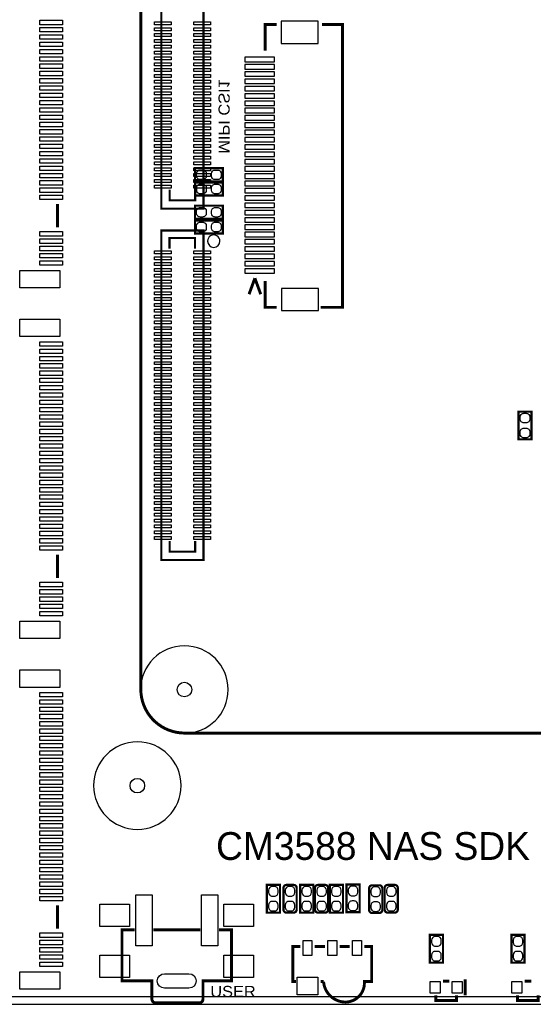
# Model space of a CAD drawing. Extents: x 0 to 160, y 0 to 118.
# Tile 6 of 13: x 91 to 126, y 0 to 68. Entities that reach past the tile are written whole.
import ezdxf

# ---------------------------------------------------------------- set-up
doc = ezdxf.new("R2010")
doc.units = 0
for name, color, linetype in [('BG_OUTLINE', 254, 'CONTINUOUS'), ('BG_SILKSCREEN_TOP', 9, 'CONTINUOUS'), ('PG_SILKSCREEN_BOTTOM', 12, 'CONTINUOUS'), ('PG_SILKSCREEN_TOP', 9, 'CONTINUOUS'), ('PIN_BOTTOM', 1, 'CONTINUOUS'), ('PIN_TOP', 110, 'CONTINUOUS'), ('RKI_ALL', 40, 'CONTINUOUS'), ('RKO_ALL', 23, 'CONTINUOUS')]:
    doc.layers.add(name, color=color, linetype=linetype)

msp = doc.modelspace()

# ---------------------------------------------------------------- linework, layer by layer
at = {"layer": 'BG_OUTLINE'}
msp.add_lwpolyline([(3.999992, 0), (155.999688, 0, 0.414214), (159.99968, 3.999992), (159.99968, 111.999776, 0.414214), (155.999688, 115.999768), (151.13, 115.999768), (150.416768, 116.713), (141.224, 116.713), (140.510768, 115.999768), (50.165, 115.999768), (49.735232, 115.57), (43.228768, 115.57), (42.799, 115.999768), (15.748, 115.999768), (15.415768, 116.332), (13.921232, 116.332), (13.589, 115.999768), (3.999992, 115.999768, 0.414214), (0, 111.999776), (0, 3.999992, 0.414214)], format="xyb", close=True, dxfattribs=at)
at = {"layer": 'BG_SILKSCREEN_TOP', "const_width": 0.2032}
msp.add_lwpolyline([(144.290923, 83.60664), (151.237823, 83.60664, -0.414214), (154.237055, 80.607408), (154.237055, 21.603462, -0.414214), (151.238077, 18.604484), (102.234873, 18.604484, -0.414214), (99.236403, 21.602954), (99.236403, 80.60563, -0.414214), (102.236397, 83.605624), (144.289907, 83.605624, 0.414214), (144.290923, 83.60664)], format="xyb", dxfattribs=at)
at = {"layer": 'PG_SILKSCREEN_BOTTOM'}
for points, const_width in [([(107.756985, 65.406397), (107.756985, 67.206393), (108.556984, 67.206393)], 0.2), ([(111.557003, 47.806381), (113.057, 47.806381), (113.057, 67.206393), (111.657003, 67.206393)], 0.2), ([(104.852394, 56.445912), (102.952372, 56.445912), (102.952372, 57.346088), (104.852394, 57.346088), (104.852394, 56.445912)], 0.1524), ([(104.853664, 55.47327), (102.953642, 55.47327), (102.953642, 56.373446), (104.853664, 56.373446), (104.853664, 55.47327)], 0.1524), ([(102.952372, 54.780688), (104.852394, 54.780688), (104.852394, 53.880512), (102.952372, 53.880512), (102.952372, 54.780688)], 0.1524), ([(102.952372, 53.764688), (104.852394, 53.764688), (104.852394, 52.864512), (102.952372, 52.864512), (102.952372, 53.764688)], 0.1524), ([(107.056987, 49.806403), (106.656988, 48.706405)], 0.2), ([(107.456986, 48.706405), (107.056987, 49.806403)], 0.2), ([(107.756985, 49.606403), (107.756985, 47.806381), (108.556984, 47.806381)], 0.2), ([(126.027688, 40.650211), (126.027688, 38.750189), (125.127512, 38.750189), (125.127512, 40.650211), (126.027688, 40.650211)], 0.1524)]:
    msp.add_lwpolyline(points, dxfattribs=dict(at, const_width=const_width))
at = {"layer": 'PG_SILKSCREEN_TOP'}
for points, const_width in [([(103.534159, 77.168705), (103.534159, 54.578707), (100.644147, 54.578707), (100.644147, 77.178713), (103.534159, 77.178713), (103.534159, 77.168705)], 0.150012), ([(102.964158, 55.878705), (102.964158, 55.148709), (101.214149, 55.148709), (101.214149, 55.888712)], 0.150012), ([(93.518076, 54.89641), (93.518076, 53.296388)], 0.2), ([(103.533905, 53.067153), (103.533905, 30.477155), (100.643893, 30.477155), (100.643893, 53.077161), (103.533905, 53.077161), (103.533905, 53.067153)], 0.150012), ([(102.953896, 51.837158), (102.953896, 52.567154), (101.203887, 52.567154), (101.203887, 51.827151)], 0.150012), ([(102.963904, 31.777153), (102.963904, 31.047157), (101.213895, 31.047157), (101.213895, 31.78716)], 0.150012), ([(93.518076, 30.84261), (93.518076, 29.242588)], 0.2), ([(107.876594, 8.189011), (107.876594, 6.288989), (108.77677, 6.288989), (108.77677, 8.189011), (107.876594, 8.189011)], 0.1524), ([(110.162594, 8.189011), (110.162594, 6.288989), (111.06277, 6.288989), (111.06277, 8.189011), (110.162594, 8.189011)], 0.1524), ([(113.09477, 6.288989), (113.09477, 8.189011), (112.194594, 8.189011), (112.194594, 6.288989), (113.09477, 6.288989)], 0.1524), ([(114.242088, 6.314389), (114.242088, 8.214411), (113.341912, 8.214411), (113.341912, 6.314389), (114.242088, 6.314389)], 0.1524), ([(93.518076, 6.78881), (93.518076, 5.188788)], 0.2), ([(103.317294, 5.102809), (100.097285, 5.102809)], 0.2), ([(119.957088, 2.859989), (119.957088, 4.760011), (119.056912, 4.760011), (119.056912, 2.859989), (119.957088, 2.859989)], 0.1524), ([(125.545088, 2.859989), (125.545088, 4.760011), (124.644912, 4.760011), (124.644912, 2.859989), (125.545088, 2.859989)], 0.1524), ([(109.865312, 1.557604), (109.665313, 1.557604), (109.665313, 3.957599), (110.165312, 3.957599)], 0.2), ([(111.865308, 3.957599), (111.16531, 3.957599)], 0.2), ([(113.565305, 3.957599), (112.865306, 3.957599)], 0.2), ([(120.396889, 1.594409), (119.946877, 1.594409)], 0.2), ([(121.476872, 1.704391), (121.476872, 0.624408)], 0.2), ([(126.006504, 1.594409), (125.556493, 1.594409)], 0.2), ([(120.876873, 0.624408), (120.876873, 0.254406), (119.456886, 0.254406), (119.456886, 0.614401)], 0.2), ([(126.486488, 0.624408), (126.486488, 0.254406), (125.066501, 0.254406), (125.066501, 0.614401)], 0.2)]:
    msp.add_lwpolyline(points, dxfattribs=dict(at, const_width=const_width))
msp.add_lwpolyline([(104.658185, 52.347165, 1), (103.809607, 52.347154, 1)], format="xyb", close=True, dxfattribs=at)
for points, const_width in [([(109.019594, 7.985811), (109.019594, 6.492189, 0.414214), (109.222794, 6.288989), (109.71657, 6.288989, 0.414214), (109.91977, 6.492189), (109.91977, 7.985811, 0.414214), (109.71657, 8.189011), (109.222794, 8.189011, 0.414214), (109.019594, 7.985811)], 0.1524), ([(111.178594, 7.985811), (111.178594, 6.492189, 0.414214), (111.381794, 6.288989), (111.87557, 6.288989, 0.414214), (112.07877, 6.492189), (112.07877, 7.985811, 0.414214), (111.87557, 8.189011), (111.381794, 8.189011, 0.414214), (111.178594, 7.985811)], 0.1524), ([(114.891312, 7.960411), (114.891312, 6.466789, 0.414214), (115.094512, 6.263589), (115.588288, 6.263589, 0.414214), (115.791488, 6.466789), (115.791488, 7.960411, 0.414214), (115.588288, 8.163611), (115.094512, 8.163611, 0.414214), (114.891312, 7.960411)], 0.1524), ([(116.85397, 6.492189), (116.85397, 7.985811, 0.414214), (116.65077, 8.189011), (116.156994, 8.189011, 0.414214), (115.953794, 7.985811), (115.953794, 6.492189, 0.414214), (116.156994, 6.288989), (116.65077, 6.288989, 0.414214), (116.85397, 6.492189)], 0.1524), ([(104.587294, 5.102809), (105.447287, 5.102809), (105.447287, 1.602791), (103.497278, 1.602791), (103.497278, 0.352806, -0.41421), (103.247292, 0.102794), (100.247272, 0.102794, -0.41421), (99.997285, 0.352806), (99.997285, 1.602791), (97.947277, 1.602791), (97.947277, 5.102809), (98.80727, 5.102809)], 0.2), ([(114.565303, 3.957599), (115.065302, 3.957599), (115.065302, 1.557604), (114.565303, 1.557604), (114.565303, 1.457604, -0.436069), (113.165306, 0.157607, -0.371489), (111.765309, 1.557604), (111.565309, 1.557604)], 0.2)]:
    msp.add_lwpolyline(points, format="xyb", dxfattribs=dict(at, const_width=const_width))
at = {"layer": 'PIN_BOTTOM'}
for points in [[(108.860488, 65.902205), (111.400488, 65.902205), (111.400488, 67.426205), (108.860488, 67.426205)], [(106.368672, 64.654201), (108.400672, 64.654201), (108.400672, 64.959001), (106.368672, 64.959001)], [(106.368672, 64.154202), (108.400672, 64.154202), (108.400672, 64.459002), (106.368672, 64.459002)], [(106.368672, 63.654203), (108.400672, 63.654203), (108.400672, 63.959003), (106.368672, 63.959003)], [(106.368672, 63.154204), (108.400672, 63.154204), (108.400672, 63.459004), (106.368672, 63.459004)], [(106.368672, 62.654205), (108.400672, 62.654205), (108.400672, 62.959005), (106.368672, 62.959005)], [(106.368672, 62.154206), (108.400672, 62.154206), (108.400672, 62.459006), (106.368672, 62.459006)], [(106.368672, 61.654207), (108.400672, 61.654207), (108.400672, 61.959007), (106.368672, 61.959007)], [(106.368672, 61.154005), (108.400672, 61.154005), (108.400672, 61.458805), (106.368672, 61.458805)], [(106.368672, 60.653905), (108.400672, 60.653905), (108.400672, 60.958705), (106.368672, 60.958705)], [(106.368672, 60.153804), (108.400672, 60.153804), (108.400672, 60.458604), (106.368672, 60.458604)], [(106.368672, 59.653703), (108.400672, 59.653703), (108.400672, 59.958503), (106.368672, 59.958503)], [(106.368672, 59.153501), (108.400672, 59.153501), (108.400672, 59.458301), (106.368672, 59.458301)], [(106.368672, 58.653401), (108.400672, 58.653401), (108.400672, 58.958201), (106.368672, 58.958201)], [(106.368672, 58.1533), (108.400672, 58.1533), (108.400672, 58.4581), (106.368672, 58.4581)], [(106.368672, 57.653199), (108.400672, 57.653199), (108.400672, 57.957999), (106.368672, 57.957999)], [(106.368672, 57.152997), (108.400672, 57.152997), (108.400672, 57.457797), (106.368672, 57.457797)], [(106.368672, 56.652897), (108.400672, 56.652897), (108.400672, 56.957697), (106.368672, 56.957697)], [(106.368672, 56.152796), (108.400672, 56.152796), (108.400672, 56.457596), (106.368672, 56.457596)], [(106.368672, 55.652594), (108.400672, 55.652594), (108.400672, 55.957394), (106.368672, 55.957394)], [(106.368672, 55.152493), (108.400672, 55.152493), (108.400672, 55.457293), (106.368672, 55.457293)], [(106.368672, 54.652393), (108.400672, 54.652393), (108.400672, 54.957193), (106.368672, 54.957193)], [(106.368672, 54.152292), (108.400672, 54.152292), (108.400672, 54.457092), (106.368672, 54.457092)], [(106.368672, 53.65209), (108.400672, 53.65209), (108.400672, 53.95689), (106.368672, 53.95689)], [(106.368672, 53.151989), (108.400672, 53.151989), (108.400672, 53.456789), (106.368672, 53.456789)], [(106.368672, 52.651889), (108.400672, 52.651889), (108.400672, 52.956689), (106.368672, 52.956689)], [(106.368672, 52.151788), (108.400672, 52.151788), (108.400672, 52.456588), (106.368672, 52.456588)], [(106.368672, 51.651611), (108.400672, 51.651611), (108.400672, 51.956411), (106.368672, 51.956411)], [(106.368672, 51.151511), (108.400672, 51.151511), (108.400672, 51.456311), (106.368672, 51.456311)], [(106.368672, 50.65141), (108.400672, 50.65141), (108.400672, 50.95621), (106.368672, 50.95621)], [(106.368672, 50.151309), (108.400672, 50.151309), (108.400672, 50.456109), (106.368672, 50.456109)], [(108.873188, 47.580702), (111.413188, 47.580702), (111.413188, 49.104702), (108.873188, 49.104702)]]:
    msp.add_lwpolyline(points, close=True, dxfattribs=at)
for points in [[(103.470583, 56.5658), (103.318183, 56.5658, -0.414214), (103.064183, 56.8198), (103.064183, 56.9722, -0.414214), (103.318183, 57.2262), (103.470583, 57.2262, -0.414214), (103.724583, 56.9722), (103.724583, 56.8198, -0.414214)], [(104.486583, 56.5658), (104.334183, 56.5658, -0.414214), (104.080183, 56.8198), (104.080183, 56.9722, -0.414214), (104.334183, 57.2262), (104.486583, 57.2262, -0.414214), (104.740583, 56.9722), (104.740583, 56.8198, -0.414214)], [(103.471853, 55.593158), (103.319453, 55.593158, -0.414214), (103.065453, 55.847158), (103.065453, 55.999558, -0.414214), (103.319453, 56.253558), (103.471853, 56.253558, -0.414214), (103.725853, 55.999558), (103.725853, 55.847158, -0.414214)], [(104.487853, 55.593158), (104.335453, 55.593158, -0.414214), (104.081453, 55.847158), (104.081453, 55.999558, -0.414214), (104.335453, 56.253558), (104.487853, 56.253558, -0.414214), (104.741853, 55.999558), (104.741853, 55.847158, -0.414214)], [(103.318183, 54.6608), (103.470583, 54.6608, -0.414214), (103.724583, 54.4068), (103.724583, 54.2544, -0.414214), (103.470583, 54.0004), (103.318183, 54.0004, -0.414214), (103.064183, 54.2544), (103.064183, 54.4068, -0.414214)], [(104.334183, 54.6608), (104.486583, 54.6608, -0.414214), (104.740583, 54.4068), (104.740583, 54.2544, -0.414214), (104.486583, 54.0004), (104.334183, 54.0004, -0.414214), (104.080183, 54.2544), (104.080183, 54.4068, -0.414214)], [(103.318183, 53.6448), (103.470583, 53.6448, -0.414214), (103.724583, 53.3908), (103.724583, 53.2384, -0.414214), (103.470583, 52.9844), (103.318183, 52.9844, -0.414214), (103.064183, 53.2384), (103.064183, 53.3908, -0.414214)], [(104.334183, 53.6448), (104.486583, 53.6448, -0.414214), (104.740583, 53.3908), (104.740583, 53.2384, -0.414214), (104.486583, 52.9844), (104.334183, 52.9844, -0.414214), (104.080183, 53.2384), (104.080183, 53.3908, -0.414214)], [(125.9078, 40.2844), (125.9078, 40.132, -0.414214), (125.6538, 39.878), (125.5014, 39.878, -0.414214), (125.2474, 40.132), (125.2474, 40.2844, -0.414214), (125.5014, 40.5384), (125.6538, 40.5384, -0.414214)], [(125.9078, 39.2684), (125.9078, 39.116, -0.414214), (125.6538, 38.862), (125.5014, 38.862, -0.414214), (125.2474, 39.116), (125.2474, 39.2684, -0.414214), (125.5014, 39.5224), (125.6538, 39.5224, -0.414214)], [(102.535482, 1.107491), (100.859082, 1.107491, -1), (100.859082, 2.098091), (102.535482, 2.098091, -1)]]:
    msp.add_lwpolyline(points, format="xyb", close=True, dxfattribs=at)
for centre in [(102.225983, 21.59), (98.999802, 14.99997)]:
    msp.add_circle(centre, 0.499999, dxfattribs=at)
at = {"layer": 'PIN_TOP'}
for points in [[(93.867783, 67.193998), (92.318383, 67.193998), (92.318383, 67.498798), (93.867783, 67.498798)], [(93.867783, 66.693999), (92.318383, 66.693999), (92.318383, 66.998799), (93.867783, 66.998799)], [(101.310669, 67.380307), (101.310669, 67.177107), (100.167669, 67.177107), (100.167669, 67.380307)], [(101.310669, 66.980308), (101.310669, 66.777108), (100.167669, 66.777108), (100.167669, 66.980308)], [(102.877645, 67.177107), (102.877645, 67.380307), (104.020645, 67.380307), (104.020645, 67.177107)], [(102.877645, 66.777108), (102.877645, 66.980308), (104.020645, 66.980308), (104.020645, 66.777108)], [(93.867783, 66.194), (92.318383, 66.194), (92.318383, 66.4988), (93.867783, 66.4988)], [(101.310669, 66.580309), (101.310669, 66.377109), (100.167669, 66.377109), (100.167669, 66.580309)], [(102.877645, 66.377109), (102.877645, 66.580309), (104.020645, 66.580309), (104.020645, 66.377109)], [(93.867783, 65.694001), (92.318383, 65.694001), (92.318383, 65.998801), (93.867783, 65.998801)], [(101.310669, 66.18031), (101.310669, 65.97711), (100.167669, 65.97711), (100.167669, 66.18031)], [(101.310669, 65.78031), (101.310669, 65.57711), (100.167669, 65.57711), (100.167669, 65.78031)], [(102.877645, 65.97711), (102.877645, 66.18031), (104.020645, 66.18031), (104.020645, 65.97711)], [(102.877645, 65.57711), (102.877645, 65.78031), (104.020645, 65.78031), (104.020645, 65.57711)], [(93.867783, 65.194002), (92.318383, 65.194002), (92.318383, 65.498802), (93.867783, 65.498802)], [(93.867783, 64.694003), (92.318383, 64.694003), (92.318383, 64.998803), (93.867783, 64.998803)], [(101.310669, 65.380311), (101.310669, 65.177111), (100.167669, 65.177111), (100.167669, 65.380311)], [(101.310669, 64.980312), (101.310669, 64.777112), (100.167669, 64.777112), (100.167669, 64.980312)], [(102.877645, 65.177111), (102.877645, 65.380311), (104.020645, 65.380311), (104.020645, 65.177111)], [(102.877645, 64.777112), (102.877645, 64.980312), (104.020645, 64.980312), (104.020645, 64.777112)], [(93.867783, 64.194004), (92.318383, 64.194004), (92.318383, 64.498804), (93.867783, 64.498804)], [(101.310669, 64.580313), (101.310669, 64.377113), (100.167669, 64.377113), (100.167669, 64.580313)], [(101.310669, 64.180314), (101.310669, 63.977114), (100.167669, 63.977114), (100.167669, 64.180314)], [(102.877645, 64.377113), (102.877645, 64.580313), (104.020645, 64.580313), (104.020645, 64.377113)], [(102.877645, 63.977114), (102.877645, 64.180314), (104.020645, 64.180314), (104.020645, 63.977114)], [(93.867783, 63.694005), (92.318383, 63.694005), (92.318383, 63.998805), (93.867783, 63.998805)], [(93.867783, 63.194006), (92.318383, 63.194006), (92.318383, 63.498806), (93.867783, 63.498806)], [(101.310669, 63.780314), (101.310669, 63.577114), (100.167669, 63.577114), (100.167669, 63.780314)], [(102.877645, 63.577114), (102.877645, 63.780314), (104.020645, 63.780314), (104.020645, 63.577114)], [(93.867783, 62.694007), (92.318383, 62.694007), (92.318383, 62.998807), (93.867783, 62.998807)], [(101.310669, 63.380315), (101.310669, 63.177115), (100.167669, 63.177115), (100.167669, 63.380315)], [(101.310669, 62.980316), (101.310669, 62.777116), (100.167669, 62.777116), (100.167669, 62.980316)], [(102.877645, 63.177115), (102.877645, 63.380315), (104.020645, 63.380315), (104.020645, 63.177115)], [(102.877645, 62.777116), (102.877645, 62.980316), (104.020645, 62.980316), (104.020645, 62.777116)], [(93.867783, 62.194008), (92.318383, 62.194008), (92.318383, 62.498808), (93.867783, 62.498808)], [(101.310669, 62.580317), (101.310669, 62.377117), (100.167669, 62.377117), (100.167669, 62.580317)], [(101.310669, 62.180318), (101.310669, 61.977118), (100.167669, 61.977118), (100.167669, 62.180318)], [(102.877645, 62.377117), (102.877645, 62.580317), (104.020645, 62.580317), (104.020645, 62.377117)], [(102.877645, 61.977118), (102.877645, 62.180318), (104.020645, 62.180318), (104.020645, 61.977118)], [(93.867783, 61.694009), (92.318383, 61.694009), (92.318383, 61.998809), (93.867783, 61.998809)], [(93.867783, 61.19401), (92.318383, 61.19401), (92.318383, 61.49881), (93.867783, 61.49881)], [(101.310669, 61.780318), (101.310669, 61.577118), (100.167669, 61.577118), (100.167669, 61.780318)], [(102.877645, 61.577118), (102.877645, 61.780318), (104.020645, 61.780318), (104.020645, 61.577118)], [(93.867783, 60.694011), (92.318383, 60.694011), (92.318383, 60.998811), (93.867783, 60.998811)], [(101.310669, 61.380319), (101.310669, 61.177119), (100.167669, 61.177119), (100.167669, 61.380319)], [(101.310669, 60.98032), (101.310669, 60.77712), (100.167669, 60.77712), (100.167669, 60.98032)], [(102.877645, 61.177119), (102.877645, 61.380319), (104.020645, 61.380319), (104.020645, 61.177119)], [(102.877645, 60.77712), (102.877645, 60.98032), (104.020645, 60.98032), (104.020645, 60.77712)], [(93.867783, 60.194012), (92.318383, 60.194012), (92.318383, 60.498812), (93.867783, 60.498812)], [(101.310669, 60.580321), (101.310669, 60.377121), (100.167669, 60.377121), (100.167669, 60.580321)], [(101.310669, 60.180322), (101.310669, 59.977122), (100.167669, 59.977122), (100.167669, 60.180322)], [(102.877645, 60.377121), (102.877645, 60.580321), (104.020645, 60.580321), (104.020645, 60.377121)], [(102.877645, 59.977122), (102.877645, 60.180322), (104.020645, 60.180322), (104.020645, 59.977122)], [(93.867783, 59.693988), (92.318383, 59.693988), (92.318383, 59.998788), (93.867783, 59.998788)], [(93.867783, 59.193989), (92.318383, 59.193989), (92.318383, 59.498789), (93.867783, 59.498789)], [(101.310669, 59.780322), (101.310669, 59.577122), (100.167669, 59.577122), (100.167669, 59.780322)], [(102.877645, 59.577122), (102.877645, 59.780322), (104.020645, 59.780322), (104.020645, 59.577122)], [(93.867783, 58.69399), (92.318383, 58.69399), (92.318383, 58.99879), (93.867783, 58.99879)], [(101.310669, 59.380298), (101.310669, 59.177098), (100.167669, 59.177098), (100.167669, 59.380298)], [(101.310669, 58.980299), (101.310669, 58.777099), (100.167669, 58.777099), (100.167669, 58.980299)], [(102.877645, 59.177098), (102.877645, 59.380298), (104.020645, 59.380298), (104.020645, 59.177098)], [(102.877645, 58.777099), (102.877645, 58.980299), (104.020645, 58.980299), (104.020645, 58.777099)], [(93.867783, 58.193991), (92.318383, 58.193991), (92.318383, 58.498791), (93.867783, 58.498791)], [(101.310669, 58.580299), (101.310669, 58.377099), (100.167669, 58.377099), (100.167669, 58.580299)], [(101.310669, 58.1803), (101.310669, 57.9771), (100.167669, 57.9771), (100.167669, 58.1803)], [(102.877645, 58.377099), (102.877645, 58.580299), (104.020645, 58.580299), (104.020645, 58.377099)], [(102.877645, 57.9771), (102.877645, 58.1803), (104.020645, 58.1803), (104.020645, 57.9771)], [(93.867783, 57.693992), (92.318383, 57.693992), (92.318383, 57.998792), (93.867783, 57.998792)], [(93.867783, 57.193993), (92.318383, 57.193993), (92.318383, 57.498793), (93.867783, 57.498793)], [(101.310669, 57.780301), (101.310669, 57.577101), (100.167669, 57.577101), (100.167669, 57.780301)], [(102.877645, 57.577101), (102.877645, 57.780301), (104.020645, 57.780301), (104.020645, 57.577101)], [(93.867783, 56.693994), (92.318383, 56.693994), (92.318383, 56.998794), (93.867783, 56.998794)], [(101.310669, 57.380302), (101.310669, 57.177102), (100.167669, 57.177102), (100.167669, 57.380302)], [(101.310669, 56.980303), (101.310669, 56.777103), (100.167669, 56.777103), (100.167669, 56.980303)], [(102.877645, 57.177102), (102.877645, 57.380302), (104.020645, 57.380302), (104.020645, 57.177102)], [(102.877645, 56.777103), (102.877645, 56.980303), (104.020645, 56.980303), (104.020645, 56.777103)], [(93.867783, 56.193995), (92.318383, 56.193995), (92.318383, 56.498795), (93.867783, 56.498795)], [(101.310669, 56.580303), (101.310669, 56.377103), (100.167669, 56.377103), (100.167669, 56.580303)], [(101.310669, 56.180304), (101.310669, 55.977104), (100.167669, 55.977104), (100.167669, 56.180304)], [(102.877645, 56.377103), (102.877645, 56.580303), (104.020645, 56.580303), (104.020645, 56.377103)], [(102.877645, 55.977104), (102.877645, 56.180304), (104.020645, 56.180304), (104.020645, 55.977104)], [(93.867783, 55.693996), (92.318383, 55.693996), (92.318383, 55.998796), (93.867783, 55.998796)], [(93.867783, 55.193997), (92.318383, 55.193997), (92.318383, 55.498797), (93.867783, 55.498797)], [(93.867783, 52.694002), (92.318383, 52.694002), (92.318383, 52.998802), (93.867783, 52.998802)], [(93.867783, 52.194003), (92.318383, 52.194003), (92.318383, 52.498803), (93.867783, 52.498803)], [(93.867783, 51.694004), (92.318383, 51.694004), (92.318383, 51.998804), (93.867783, 51.998804)], [(93.867783, 51.194005), (92.318383, 51.194005), (92.318383, 51.498805), (93.867783, 51.498805)], [(101.310415, 51.678764), (101.310415, 51.475564), (100.167415, 51.475564), (100.167415, 51.678764)], [(102.877391, 51.475564), (102.877391, 51.678764), (104.020391, 51.678764), (104.020391, 51.475564)], [(93.867783, 50.694006), (92.318383, 50.694006), (92.318383, 50.998806), (93.867783, 50.998806)], [(101.310415, 51.278765), (101.310415, 51.075565), (100.167415, 51.075565), (100.167415, 51.278765)], [(101.310415, 50.878765), (101.310415, 50.675565), (100.167415, 50.675565), (100.167415, 50.878765)], [(102.877391, 51.075565), (102.877391, 51.278765), (104.020391, 51.278765), (104.020391, 51.075565)], [(102.877391, 50.675565), (102.877391, 50.878765), (104.020391, 50.878765), (104.020391, 50.675565)], [(90.946478, 50.343308), (93.689678, 50.343308), (93.689678, 49.149508), (90.946478, 49.149508)], [(101.310415, 50.478766), (101.310415, 50.275566), (100.167415, 50.275566), (100.167415, 50.478766)], [(101.310415, 50.078767), (101.310415, 49.875567), (100.167415, 49.875567), (100.167415, 50.078767)], [(102.877391, 50.275566), (102.877391, 50.478766), (104.020391, 50.478766), (104.020391, 50.275566)], [(102.877391, 49.875567), (102.877391, 50.078767), (104.020391, 50.078767), (104.020391, 49.875567)], [(101.310415, 49.678768), (101.310415, 49.475568), (100.167415, 49.475568), (100.167415, 49.678768)], [(102.877391, 49.475568), (102.877391, 49.678768), (104.020391, 49.678768), (104.020391, 49.475568)], [(101.310415, 49.278769), (101.310415, 49.075569), (100.167415, 49.075569), (100.167415, 49.278769)], [(101.310415, 48.878769), (101.310415, 48.675569), (100.167415, 48.675569), (100.167415, 48.878769)], [(102.877391, 49.075569), (102.877391, 49.278769), (104.020391, 49.278769), (104.020391, 49.075569)], [(102.877391, 48.675569), (102.877391, 48.878769), (104.020391, 48.878769), (104.020391, 48.675569)], [(101.310415, 48.47877), (101.310415, 48.27557), (100.167415, 48.27557), (100.167415, 48.47877)], [(101.310415, 48.078746), (101.310415, 47.875546), (100.167415, 47.875546), (100.167415, 48.078746)], [(102.877391, 48.27557), (102.877391, 48.47877), (104.020391, 48.47877), (104.020391, 48.27557)], [(102.877391, 47.875546), (102.877391, 48.078746), (104.020391, 48.078746), (104.020391, 47.875546)], [(101.310415, 47.678746), (101.310415, 47.475546), (100.167415, 47.475546), (100.167415, 47.678746)], [(101.310415, 47.278747), (101.310415, 47.075547), (100.167415, 47.075547), (100.167415, 47.278747)], [(102.877391, 47.475546), (102.877391, 47.678746), (104.020391, 47.678746), (104.020391, 47.475546)], [(102.877391, 47.075547), (102.877391, 47.278747), (104.020391, 47.278747), (104.020391, 47.075547)], [(90.946478, 46.989492), (93.689678, 46.989492), (93.689678, 45.795692), (90.946478, 45.795692)], [(101.310415, 46.878748), (101.310415, 46.675548), (100.167415, 46.675548), (100.167415, 46.878748)], [(102.877391, 46.675548), (102.877391, 46.878748), (104.020391, 46.878748), (104.020391, 46.675548)], [(101.310415, 46.478749), (101.310415, 46.275549), (100.167415, 46.275549), (100.167415, 46.478749)], [(101.310415, 46.07875), (101.310415, 45.87555), (100.167415, 45.87555), (100.167415, 46.07875)], [(102.877391, 46.275549), (102.877391, 46.478749), (104.020391, 46.478749), (104.020391, 46.275549)], [(102.877391, 45.87555), (102.877391, 46.07875), (104.020391, 46.07875), (104.020391, 45.87555)], [(93.867783, 45.140194), (92.318383, 45.140194), (92.318383, 45.444994), (93.867783, 45.444994)], [(101.310415, 45.67875), (101.310415, 45.47555), (100.167415, 45.47555), (100.167415, 45.67875)], [(101.310415, 45.278751), (101.310415, 45.075551), (100.167415, 45.075551), (100.167415, 45.278751)], [(102.877391, 45.47555), (102.877391, 45.67875), (104.020391, 45.67875), (104.020391, 45.47555)], [(102.877391, 45.075551), (102.877391, 45.278751), (104.020391, 45.278751), (104.020391, 45.075551)], [(93.867783, 44.640195), (92.318383, 44.640195), (92.318383, 44.944995), (93.867783, 44.944995)], [(101.310415, 44.878752), (101.310415, 44.675552), (100.167415, 44.675552), (100.167415, 44.878752)], [(102.877391, 44.675552), (102.877391, 44.878752), (104.020391, 44.878752), (104.020391, 44.675552)], [(93.867783, 44.140196), (92.318383, 44.140196), (92.318383, 44.444996), (93.867783, 44.444996)], [(93.867783, 43.640197), (92.318383, 43.640197), (92.318383, 43.944997), (93.867783, 43.944997)], [(101.310415, 44.478753), (101.310415, 44.275553), (100.167415, 44.275553), (100.167415, 44.478753)], [(101.310415, 44.078754), (101.310415, 43.875554), (100.167415, 43.875554), (100.167415, 44.078754)], [(102.877391, 44.275553), (102.877391, 44.478753), (104.020391, 44.478753), (104.020391, 44.275553)], [(102.877391, 43.875554), (102.877391, 44.078754), (104.020391, 44.078754), (104.020391, 43.875554)], [(93.867783, 43.140198), (92.318383, 43.140198), (92.318383, 43.444998), (93.867783, 43.444998)], [(101.310415, 43.678754), (101.310415, 43.475554), (100.167415, 43.475554), (100.167415, 43.678754)], [(101.310415, 43.278755), (101.310415, 43.075555), (100.167415, 43.075555), (100.167415, 43.278755)], [(102.877391, 43.475554), (102.877391, 43.678754), (104.020391, 43.678754), (104.020391, 43.475554)], [(102.877391, 43.075555), (102.877391, 43.278755), (104.020391, 43.278755), (104.020391, 43.075555)], [(93.867783, 42.640199), (92.318383, 42.640199), (92.318383, 42.944999), (93.867783, 42.944999)], [(101.310415, 42.878756), (101.310415, 42.675556), (100.167415, 42.675556), (100.167415, 42.878756)], [(102.877391, 42.675556), (102.877391, 42.878756), (104.020391, 42.878756), (104.020391, 42.675556)], [(93.867783, 42.1402), (92.318383, 42.1402), (92.318383, 42.445), (93.867783, 42.445)], [(93.867783, 41.640201), (92.318383, 41.640201), (92.318383, 41.945001), (93.867783, 41.945001)], [(101.310415, 42.478757), (101.310415, 42.275557), (100.167415, 42.275557), (100.167415, 42.478757)], [(101.310415, 42.078758), (101.310415, 41.875558), (100.167415, 41.875558), (100.167415, 42.078758)], [(102.877391, 42.275557), (102.877391, 42.478757), (104.020391, 42.478757), (104.020391, 42.275557)], [(102.877391, 41.875558), (102.877391, 42.078758), (104.020391, 42.078758), (104.020391, 41.875558)], [(93.867783, 41.140202), (92.318383, 41.140202), (92.318383, 41.445002), (93.867783, 41.445002)], [(101.310415, 41.678758), (101.310415, 41.475558), (100.167415, 41.475558), (100.167415, 41.678758)], [(101.310415, 41.278759), (101.310415, 41.075559), (100.167415, 41.075559), (100.167415, 41.278759)], [(102.877391, 41.475558), (102.877391, 41.678758), (104.020391, 41.678758), (104.020391, 41.475558)], [(102.877391, 41.075559), (102.877391, 41.278759), (104.020391, 41.278759), (104.020391, 41.075559)], [(93.867783, 40.640203), (92.318383, 40.640203), (92.318383, 40.945003), (93.867783, 40.945003)], [(101.310415, 40.87876), (101.310415, 40.67556), (100.167415, 40.67556), (100.167415, 40.87876)], [(102.877391, 40.67556), (102.877391, 40.87876), (104.020391, 40.87876), (104.020391, 40.67556)], [(93.867783, 40.140204), (92.318383, 40.140204), (92.318383, 40.445004), (93.867783, 40.445004)], [(93.867783, 39.640205), (92.318383, 39.640205), (92.318383, 39.945005), (93.867783, 39.945005)], [(101.310415, 40.478761), (101.310415, 40.275561), (100.167415, 40.275561), (100.167415, 40.478761)], [(101.310415, 40.078762), (101.310415, 39.875562), (100.167415, 39.875562), (100.167415, 40.078762)], [(102.877391, 40.275561), (102.877391, 40.478761), (104.020391, 40.478761), (104.020391, 40.275561)], [(102.877391, 39.875562), (102.877391, 40.078762), (104.020391, 40.078762), (104.020391, 39.875562)], [(93.867783, 39.140206), (92.318383, 39.140206), (92.318383, 39.445006), (93.867783, 39.445006)], [(101.310415, 39.678762), (101.310415, 39.475562), (100.167415, 39.475562), (100.167415, 39.678762)], [(101.310415, 39.278763), (101.310415, 39.075563), (100.167415, 39.075563), (100.167415, 39.278763)], [(102.877391, 39.475562), (102.877391, 39.678762), (104.020391, 39.678762), (104.020391, 39.475562)], [(102.877391, 39.075563), (102.877391, 39.278763), (104.020391, 39.278763), (104.020391, 39.075563)], [(93.867783, 38.640207), (92.318383, 38.640207), (92.318383, 38.945007), (93.867783, 38.945007)], [(101.310415, 38.878764), (101.310415, 38.675564), (100.167415, 38.675564), (100.167415, 38.878764)], [(102.877391, 38.675564), (102.877391, 38.878764), (104.020391, 38.878764), (104.020391, 38.675564)], [(93.867783, 38.140208), (92.318383, 38.140208), (92.318383, 38.445008), (93.867783, 38.445008)], [(93.867783, 37.640209), (92.318383, 37.640209), (92.318383, 37.945009), (93.867783, 37.945009)], [(101.310415, 38.478765), (101.310415, 38.275565), (100.167415, 38.275565), (100.167415, 38.478765)], [(101.310415, 38.078766), (101.310415, 37.875566), (100.167415, 37.875566), (100.167415, 38.078766)], [(102.877391, 38.275565), (102.877391, 38.478765), (104.020391, 38.478765), (104.020391, 38.275565)], [(102.877391, 37.875566), (102.877391, 38.078766), (104.020391, 38.078766), (104.020391, 37.875566)], [(93.867783, 37.14021), (92.318383, 37.14021), (92.318383, 37.44501), (93.867783, 37.44501)], [(101.310415, 37.678766), (101.310415, 37.475566), (100.167415, 37.475566), (100.167415, 37.678766)], [(101.310415, 37.278767), (101.310415, 37.075567), (100.167415, 37.075567), (100.167415, 37.278767)], [(102.877391, 37.475566), (102.877391, 37.678766), (104.020391, 37.678766), (104.020391, 37.475566)], [(102.877391, 37.075567), (102.877391, 37.278767), (104.020391, 37.278767), (104.020391, 37.075567)], [(93.867783, 36.640211), (92.318383, 36.640211), (92.318383, 36.945011), (93.867783, 36.945011)], [(101.310415, 36.878768), (101.310415, 36.675568), (100.167415, 36.675568), (100.167415, 36.878768)], [(101.310415, 36.478769), (101.310415, 36.275569), (100.167415, 36.275569), (100.167415, 36.478769)], [(102.877391, 36.675568), (102.877391, 36.878768), (104.020391, 36.878768), (104.020391, 36.675568)], [(102.877391, 36.275569), (102.877391, 36.478769), (104.020391, 36.478769), (104.020391, 36.275569)], [(93.867783, 36.140212), (92.318383, 36.140212), (92.318383, 36.445012), (93.867783, 36.445012)], [(93.867783, 35.640188), (92.318383, 35.640188), (92.318383, 35.944988), (93.867783, 35.944988)], [(101.310415, 36.07877), (101.310415, 35.87557), (100.167415, 35.87557), (100.167415, 36.07877)], [(102.877391, 35.87557), (102.877391, 36.07877), (104.020391, 36.07877), (104.020391, 35.87557)], [(93.867783, 35.140189), (92.318383, 35.140189), (92.318383, 35.444989), (93.867783, 35.444989)], [(101.310415, 35.67877), (101.310415, 35.47557), (100.167415, 35.47557), (100.167415, 35.67877)], [(101.310415, 35.278746), (101.310415, 35.075546), (100.167415, 35.075546), (100.167415, 35.278746)], [(102.877391, 35.47557), (102.877391, 35.67877), (104.020391, 35.67877), (104.020391, 35.47557)], [(102.877391, 35.075546), (102.877391, 35.278746), (104.020391, 35.278746), (104.020391, 35.075546)], [(93.867783, 34.64019), (92.318383, 34.64019), (92.318383, 34.94499), (93.867783, 34.94499)], [(93.867783, 34.140191), (92.318383, 34.140191), (92.318383, 34.444991), (93.867783, 34.444991)], [(101.310415, 34.878747), (101.310415, 34.675547), (100.167415, 34.675547), (100.167415, 34.878747)], [(101.310415, 34.478747), (101.310415, 34.275547), (100.167415, 34.275547), (100.167415, 34.478747)], [(102.877391, 34.675547), (102.877391, 34.878747), (104.020391, 34.878747), (104.020391, 34.675547)], [(102.877391, 34.275547), (102.877391, 34.478747), (104.020391, 34.478747), (104.020391, 34.275547)], [(93.867783, 33.640192), (92.318383, 33.640192), (92.318383, 33.944992), (93.867783, 33.944992)], [(101.310415, 34.078748), (101.310415, 33.875548), (100.167415, 33.875548), (100.167415, 34.078748)], [(102.877391, 33.875548), (102.877391, 34.078748), (104.020391, 34.078748), (104.020391, 33.875548)], [(93.867783, 33.140193), (92.318383, 33.140193), (92.318383, 33.444993), (93.867783, 33.444993)], [(101.310415, 33.678749), (101.310415, 33.475549), (100.167415, 33.475549), (100.167415, 33.678749)], [(101.310415, 33.27875), (101.310415, 33.07555), (100.167415, 33.07555), (100.167415, 33.27875)], [(102.877391, 33.475549), (102.877391, 33.678749), (104.020391, 33.678749), (104.020391, 33.475549)], [(102.877391, 33.07555), (102.877391, 33.27875), (104.020391, 33.27875), (104.020391, 33.07555)], [(93.867783, 32.640194), (92.318383, 32.640194), (92.318383, 32.944994), (93.867783, 32.944994)], [(93.867783, 32.140195), (92.318383, 32.140195), (92.318383, 32.444995), (93.867783, 32.444995)], [(101.310415, 32.878751), (101.310415, 32.675551), (100.167415, 32.675551), (100.167415, 32.878751)], [(101.310415, 32.478751), (101.310415, 32.275551), (100.167415, 32.275551), (100.167415, 32.478751)], [(102.877391, 32.675551), (102.877391, 32.878751), (104.020391, 32.878751), (104.020391, 32.675551)], [(102.877391, 32.275551), (102.877391, 32.478751), (104.020391, 32.478751), (104.020391, 32.275551)], [(93.867783, 31.640196), (92.318383, 31.640196), (92.318383, 31.944996), (93.867783, 31.944996)], [(101.310415, 32.078752), (101.310415, 31.875552), (100.167415, 31.875552), (100.167415, 32.078752)], [(102.877391, 31.875552), (102.877391, 32.078752), (104.020391, 32.078752), (104.020391, 31.875552)], [(93.867783, 31.140197), (92.318383, 31.140197), (92.318383, 31.444997), (93.867783, 31.444997)], [(93.867783, 28.640202), (92.318383, 28.640202), (92.318383, 28.945002), (93.867783, 28.945002)], [(93.867783, 28.140203), (92.318383, 28.140203), (92.318383, 28.445003), (93.867783, 28.445003)], [(93.867783, 27.640204), (92.318383, 27.640204), (92.318383, 27.945004), (93.867783, 27.945004)], [(93.867783, 27.140205), (92.318383, 27.140205), (92.318383, 27.445005), (93.867783, 27.445005)], [(93.867783, 26.640206), (92.318383, 26.640206), (92.318383, 26.945006), (93.867783, 26.945006)], [(90.946478, 26.289508), (93.689678, 26.289508), (93.689678, 25.095708), (90.946478, 25.095708)], [(90.946478, 22.935692), (93.689678, 22.935692), (93.689678, 21.741892), (90.946478, 21.741892)], [(93.867783, 21.086394), (92.318383, 21.086394), (92.318383, 21.391194), (93.867783, 21.391194)], [(93.867783, 20.586395), (92.318383, 20.586395), (92.318383, 20.891195), (93.867783, 20.891195)], [(93.867783, 20.086396), (92.318383, 20.086396), (92.318383, 20.391196), (93.867783, 20.391196)], [(93.867783, 19.586397), (92.318383, 19.586397), (92.318383, 19.891197), (93.867783, 19.891197)], [(93.867783, 19.086398), (92.318383, 19.086398), (92.318383, 19.391198), (93.867783, 19.391198)], [(93.867783, 18.586399), (92.318383, 18.586399), (92.318383, 18.891199), (93.867783, 18.891199)], [(93.867783, 18.0864), (92.318383, 18.0864), (92.318383, 18.3912), (93.867783, 18.3912)], [(93.867783, 17.586401), (92.318383, 17.586401), (92.318383, 17.891201), (93.867783, 17.891201)], [(93.867783, 17.086402), (92.318383, 17.086402), (92.318383, 17.391202), (93.867783, 17.391202)], [(93.867783, 16.586403), (92.318383, 16.586403), (92.318383, 16.891203), (93.867783, 16.891203)], [(93.867783, 16.086404), (92.318383, 16.086404), (92.318383, 16.391204), (93.867783, 16.391204)], [(93.867783, 15.586405), (92.318383, 15.586405), (92.318383, 15.891205), (93.867783, 15.891205)], [(93.867783, 15.086406), (92.318383, 15.086406), (92.318383, 15.391206), (93.867783, 15.391206)], [(93.867783, 14.586407), (92.318383, 14.586407), (92.318383, 14.891207), (93.867783, 14.891207)], [(93.867783, 14.086408), (92.318383, 14.086408), (92.318383, 14.391208), (93.867783, 14.391208)], [(93.867783, 13.586409), (92.318383, 13.586409), (92.318383, 13.891209), (93.867783, 13.891209)], [(93.867783, 13.08641), (92.318383, 13.08641), (92.318383, 13.39121), (93.867783, 13.39121)], [(93.867783, 12.586411), (92.318383, 12.586411), (92.318383, 12.891211), (93.867783, 12.891211)], [(93.867783, 12.086412), (92.318383, 12.086412), (92.318383, 12.391212), (93.867783, 12.391212)], [(93.867783, 11.586388), (92.318383, 11.586388), (92.318383, 11.891188), (93.867783, 11.891188)], [(93.867783, 11.086389), (92.318383, 11.086389), (92.318383, 11.391189), (93.867783, 11.391189)], [(93.867783, 10.58639), (92.318383, 10.58639), (92.318383, 10.89119), (93.867783, 10.89119)], [(93.867783, 10.086391), (92.318383, 10.086391), (92.318383, 10.391191), (93.867783, 10.391191)], [(93.867783, 9.586392), (92.318383, 9.586392), (92.318383, 9.891192), (93.867783, 9.891192)], [(93.867783, 9.086393), (92.318383, 9.086393), (92.318383, 9.391193), (93.867783, 9.391193)], [(93.867783, 8.586394), (92.318383, 8.586394), (92.318383, 8.891194), (93.867783, 8.891194)], [(93.867783, 8.086395), (92.318383, 8.086395), (92.318383, 8.391195), (93.867783, 8.391195)], [(93.867783, 7.586396), (92.318383, 7.586396), (92.318383, 7.891196), (93.867783, 7.891196)], [(98.888474, 7.505395), (100.006074, 7.505395), (100.006074, 4.000195), (98.888474, 4.000195)], [(103.38849, 7.505395), (104.50609, 7.505395), (104.50609, 4.000195), (103.38849, 4.000195)], [(93.867783, 7.086397), (92.318383, 7.086397), (92.318383, 7.391197), (93.867783, 7.391197)], [(96.431278, 6.864807), (98.463278, 6.864807), (98.463278, 5.340807), (96.431278, 5.340807)], [(104.931286, 6.864807), (106.963286, 6.864807), (106.963286, 5.340807), (104.931286, 5.340807)], [(93.867783, 4.586402), (92.318383, 4.586402), (92.318383, 4.891202), (93.867783, 4.891202)], [(93.867783, 4.086403), (92.318383, 4.086403), (92.318383, 4.391203), (93.867783, 4.391203)], [(110.970111, 4.3656), (110.970111, 3.3496), (110.360511, 3.3496), (110.360511, 4.3656)], [(112.670107, 4.3656), (112.670107, 3.3496), (112.060507, 3.3496), (112.060507, 4.3656)], [(114.370104, 4.3656), (114.370104, 3.3496), (113.760504, 3.3496), (113.760504, 4.3656)], [(93.867783, 3.586404), (92.318383, 3.586404), (92.318383, 3.891204), (93.867783, 3.891204)], [(93.867783, 3.086405), (92.318383, 3.086405), (92.318383, 3.391205), (93.867783, 3.391205)], [(93.867783, 2.586406), (92.318383, 2.586406), (92.318383, 2.891206), (93.867783, 2.891206)], [(96.431278, 3.364789), (98.463278, 3.364789), (98.463278, 1.840789), (96.431278, 1.840789)], [(104.931286, 3.364789), (106.963286, 3.364789), (106.963286, 1.840789), (104.931286, 1.840789)], [(90.946478, 2.235708), (93.689678, 2.235708), (93.689678, 1.041908), (90.946478, 1.041908)], [(109.954111, 1.867205), (111.376511, 1.867205), (111.376511, 0.648005), (109.954111, 0.648005)], [(119.073981, 1.558112), (119.759781, 1.558112), (119.759781, 0.770712), (119.073981, 0.770712)], [(120.574003, 1.558112), (121.259803, 1.558112), (121.259803, 0.770712), (120.574003, 0.770712)], [(124.683571, 1.558112), (125.369371, 1.558112), (125.369371, 0.770712), (124.683571, 0.770712)]]:
    msp.add_lwpolyline(points, close=True, dxfattribs=at)
for points in [[(107.996482, 7.8232), (107.996482, 7.6708, 0.414214), (108.250482, 7.4168), (108.402882, 7.4168, 0.414214), (108.656882, 7.6708), (108.656882, 7.8232, 0.414214), (108.402882, 8.0772), (108.250482, 8.0772, 0.414214)], [(109.139482, 7.8232), (109.139482, 7.6708, 0.414214), (109.393482, 7.4168), (109.545882, 7.4168, 0.414214), (109.799882, 7.6708), (109.799882, 7.8232, 0.414214), (109.545882, 8.0772), (109.393482, 8.0772, 0.414214)], [(110.282482, 7.8232), (110.282482, 7.6708, 0.414214), (110.536482, 7.4168), (110.688882, 7.4168, 0.414214), (110.942882, 7.6708), (110.942882, 7.8232, 0.414214), (110.688882, 8.0772), (110.536482, 8.0772, 0.414214)], [(111.298482, 7.8232), (111.298482, 7.6708, 0.414214), (111.552482, 7.4168), (111.704882, 7.4168, 0.414214), (111.958882, 7.6708), (111.958882, 7.8232, 0.414214), (111.704882, 8.0772), (111.552482, 8.0772, 0.414214)], [(112.974882, 7.6708), (112.974882, 7.8232, 0.414214), (112.720882, 8.0772), (112.568482, 8.0772, 0.414214), (112.314482, 7.8232), (112.314482, 7.6708, 0.414214), (112.568482, 7.4168), (112.720882, 7.4168, 0.414214)], [(114.1222, 7.6962), (114.1222, 7.8486, 0.414214), (113.8682, 8.1026), (113.7158, 8.1026, 0.414214), (113.4618, 7.8486), (113.4618, 7.6962, 0.414214), (113.7158, 7.4422), (113.8682, 7.4422, 0.414214)], [(115.0112, 7.7978), (115.0112, 7.6454, 0.414214), (115.2652, 7.3914), (115.4176, 7.3914, 0.414214), (115.6716, 7.6454), (115.6716, 7.7978, 0.414214), (115.4176, 8.0518), (115.2652, 8.0518, 0.414214)], [(116.734082, 7.6708), (116.734082, 7.8232, 0.414214), (116.480082, 8.0772), (116.327682, 8.0772, 0.414214), (116.073682, 7.8232), (116.073682, 7.6708, 0.414214), (116.327682, 7.4168), (116.480082, 7.4168, 0.414214)], [(107.996482, 6.8072), (107.996482, 6.6548, 0.414214), (108.250482, 6.4008), (108.402882, 6.4008, 0.414214), (108.656882, 6.6548), (108.656882, 6.8072, 0.414214), (108.402882, 7.0612), (108.250482, 7.0612, 0.414214)], [(109.139482, 6.8072), (109.139482, 6.6548, 0.414214), (109.393482, 6.4008), (109.545882, 6.4008, 0.414214), (109.799882, 6.6548), (109.799882, 6.8072, 0.414214), (109.545882, 7.0612), (109.393482, 7.0612, 0.414214)], [(110.282482, 6.8072), (110.282482, 6.6548, 0.414214), (110.536482, 6.4008), (110.688882, 6.4008, 0.414214), (110.942882, 6.6548), (110.942882, 6.8072, 0.414214), (110.688882, 7.0612), (110.536482, 7.0612, 0.414214)], [(111.298482, 6.8072), (111.298482, 6.6548, 0.414214), (111.552482, 6.4008), (111.704882, 6.4008, 0.414214), (111.958882, 6.6548), (111.958882, 6.8072, 0.414214), (111.704882, 7.0612), (111.552482, 7.0612, 0.414214)], [(112.974882, 6.6548), (112.974882, 6.8072, 0.414214), (112.720882, 7.0612), (112.568482, 7.0612, 0.414214), (112.314482, 6.8072), (112.314482, 6.6548, 0.414214), (112.568482, 6.4008), (112.720882, 6.4008, 0.414214)], [(114.1222, 6.6802), (114.1222, 6.8326, 0.414214), (113.8682, 7.0866), (113.7158, 7.0866, 0.414214), (113.4618, 6.8326), (113.4618, 6.6802, 0.414214), (113.7158, 6.4262), (113.8682, 6.4262, 0.414214)], [(115.0112, 6.7818), (115.0112, 6.6294, 0.414214), (115.2652, 6.3754), (115.4176, 6.3754, 0.414214), (115.6716, 6.6294), (115.6716, 6.7818, 0.414214), (115.4176, 7.0358), (115.2652, 7.0358, 0.414214)], [(116.734082, 6.6548), (116.734082, 6.8072, 0.414214), (116.480082, 7.0612), (116.327682, 7.0612, 0.414214), (116.073682, 6.8072), (116.073682, 6.6548, 0.414214), (116.327682, 6.4008), (116.480082, 6.4008, 0.414214)], [(119.8372, 4.2418), (119.8372, 4.3942, 0.414214), (119.5832, 4.6482), (119.4308, 4.6482, 0.414214), (119.1768, 4.3942), (119.1768, 4.2418, 0.414214), (119.4308, 3.9878), (119.5832, 3.9878, 0.414214)], [(125.4252, 4.2418), (125.4252, 4.3942, 0.414214), (125.1712, 4.6482), (125.0188, 4.6482, 0.414214), (124.7648, 4.3942), (124.7648, 4.2418, 0.414214), (125.0188, 3.9878), (125.1712, 3.9878, 0.414214)], [(119.8372, 3.2258), (119.8372, 3.3782, 0.414214), (119.5832, 3.6322), (119.4308, 3.6322, 0.414214), (119.1768, 3.3782), (119.1768, 3.2258, 0.414214), (119.4308, 2.9718), (119.5832, 2.9718, 0.414214)], [(125.4252, 3.2258), (125.4252, 3.3782, 0.414214), (125.1712, 3.6322), (125.0188, 3.6322, 0.414214), (124.7648, 3.3782), (124.7648, 3.2258, 0.414214), (125.0188, 2.9718), (125.1712, 2.9718, 0.414214)], [(102.535482, 1.107491), (100.859082, 1.107491, -1), (100.859082, 2.098091), (102.535482, 2.098091, -1)]]:
    msp.add_lwpolyline(points, format="xyb", close=True, dxfattribs=at)
for centre in [(102.225983, 21.59), (98.999802, 14.99997)]:
    msp.add_circle(centre, 0.499999, dxfattribs=at)
at = {"layer": 'RKI_ALL'}
msp.add_lwpolyline([(155.999688, 0.508), (3.999992, 0.508, -0.414214), (0.508, 3.999992), (0.508, 111.999776, -0.414214), (3.999992, 115.491768), (13.799414, 115.491768), (14.131646, 115.824), (15.205354, 115.824), (15.537586, 115.491768), (42.588586, 115.491768), (43.018354, 115.062), (49.945646, 115.062), (50.375414, 115.491768), (140.721182, 115.491768), (141.434414, 116.205), (150.206354, 116.205), (150.919586, 115.491768), (155.999688, 115.491768, -0.414214), (159.49168, 111.999776), (159.49168, 3.999992, -0.414214)], format="xyb", close=True, dxfattribs=at)
at = {"layer": 'RKO_ALL'}
for points in [[(105.226002, 21.59, 1), (99.225978, 21.590014, 1)], [(105.226002, 21.59, 1), (99.225978, 21.590014, 1)], [(105.226002, 21.59, 1), (99.225978, 21.590014, 1)], [(101.999821, 14.99997, 1), (95.999797, 14.999984, 1)], [(101.999821, 14.99997, 1), (95.999797, 14.999984, 1)], [(101.999821, 14.99997, 1), (95.999797, 14.999984, 1)]]:
    msp.add_lwpolyline(points, format="xyb", close=True, dxfattribs=at)

# ---------------------------------------------------------------- texts
at = {"layer": 'PG_SILKSCREEN_BOTTOM', "text_generation_flag": 2, "width": 1.1}
msp.add_text('MIPI CSI1', height=0.762, rotation=270, dxfattribs=at).set_placement((104.562783, 58.3438))
at = {"layer": 'PG_SILKSCREEN_TOP'}
msp.add_text('CM3588 NAS SDK', height=1.905, dxfattribs=at).set_placement((104.394, 9.906))
at = {"layer": 'PG_SILKSCREEN_TOP', "width": 1.1}
msp.add_text('USER', height=0.762, dxfattribs=at).set_placement((103.999792, 0.499999))

doc.saveas('drawing.dxf')
